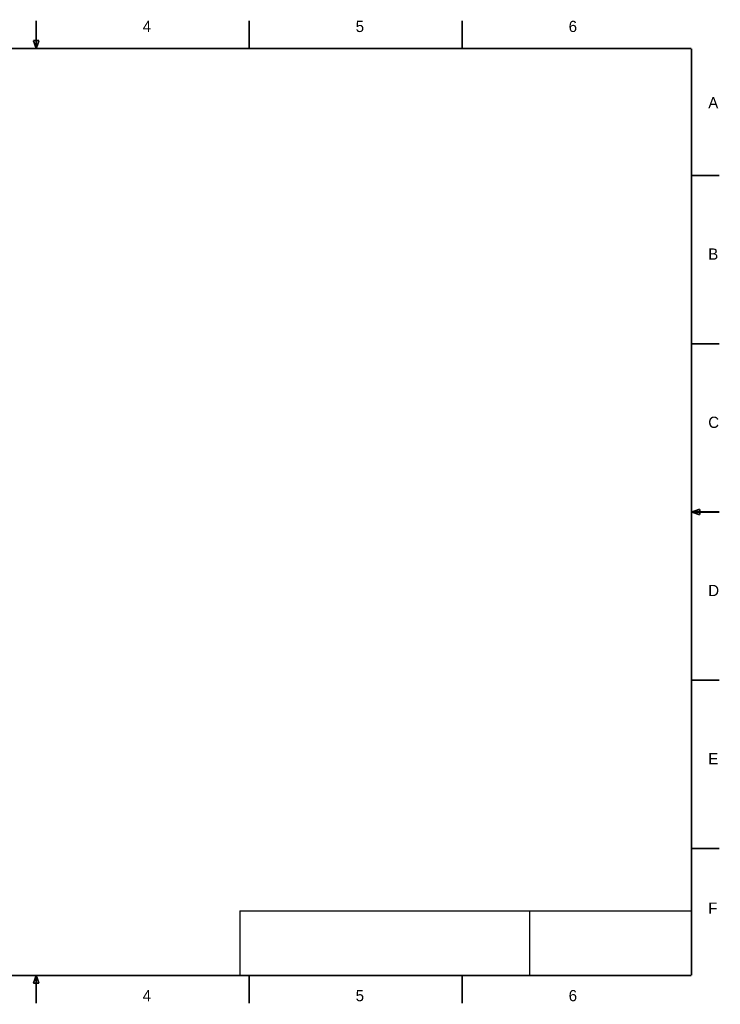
# Model space of a CAD drawing. Extents: x -155 to 465, y -138 to 308.
# Tile 10 of 10: x 148 to 465, y -138 to 308. Entities that reach past the tile are written whole.
import ezdxf

# ---------------------------------------------------------------- set-up
doc = ezdxf.new("R2010")
doc.units = 0
doc.layers.add('BOARD_GEOMETRY_SILKSCREEN_TOP', color=2, linetype='CONTINUOUS')

msp = doc.modelspace()

# ---------------------------------------------------------------- linework, layer by layer
at = {"layer": 'BOARD_GEOMETRY_SILKSCREEN_TOP', "const_width": 0.762}
for points in [[(155.321, 295.402), (155.321, 308.102)], [(251.841, 295.402), (251.841, 308.102)], [(348.361, 295.402), (348.361, 308.102)], [(156.594048, 299.003212), (154.054048, 299.003212)], [(154.054048, 299.003212), (155.324048, 295.447212)], [(155.324048, 295.447212), (156.594048, 299.003212)], [(-141.605, 295.402), (452.247, 295.402)], [(452.247, 295.402), (452.247, -124.46)], [(464.947, 237.871), (452.247, 237.871)], [(464.947, 161.671), (452.247, 161.671)], [(464.947, 85.471), (452.247, 85.471)], [(456.048872, 86.733634), (452.492872, 85.463634)], [(452.492872, 85.463634), (456.048872, 84.193634)], [(456.048872, 84.193634), (456.048872, 86.733634)], [(464.947, 9.271), (452.247, 9.271)], [(464.947, -66.929), (452.247, -66.929)], [(452.247, -124.46), (-141.605, -124.46)], [(155.319222, -124.461778), (154.049222, -128.017778)], [(156.589222, -128.017778), (155.319222, -124.461778)], [(155.321, -137.16), (155.321, -124.46)], [(251.841, -137.16), (251.841, -124.46)], [(348.361, -137.16), (348.361, -124.46)], [(154.049222, -128.017778), (156.589222, -128.017778)]]:
    msp.add_lwpolyline(points, dxfattribs=at)
at = {"layer": 'BOARD_GEOMETRY_SILKSCREEN_TOP'}
for points in [[(247.65, -95.25), (452.12, -95.25)], [(247.65, -95.25), (452.12, -95.25)], [(247.65, -95.25), (247.65, -124.46)], [(379.081792, -124.079), (379.05055, -95.719646)]]:
    msp.add_lwpolyline(points, dxfattribs=at)

# ---------------------------------------------------------------- texts
for s, p in [('4', (203.581, 302.895)), ('5', (300.101, 302.895)), ('6', (396.621, 302.895)), ('A', (459.867, 268.351)), ('B', (459.867, 199.771)), ('C', (459.867, 123.571)), ('D', (459.867, 47.371)), ('E', (459.867, -28.829)), ('F', (459.867, -96.52)), ('4', (203.581, -136.144)), ('5', (300.101, -136.144)), ('6', (396.621, -136.144))]:
    msp.add_text(s, height=5.08, dxfattribs=at).set_placement(p)

doc.saveas('drawing.dxf')
